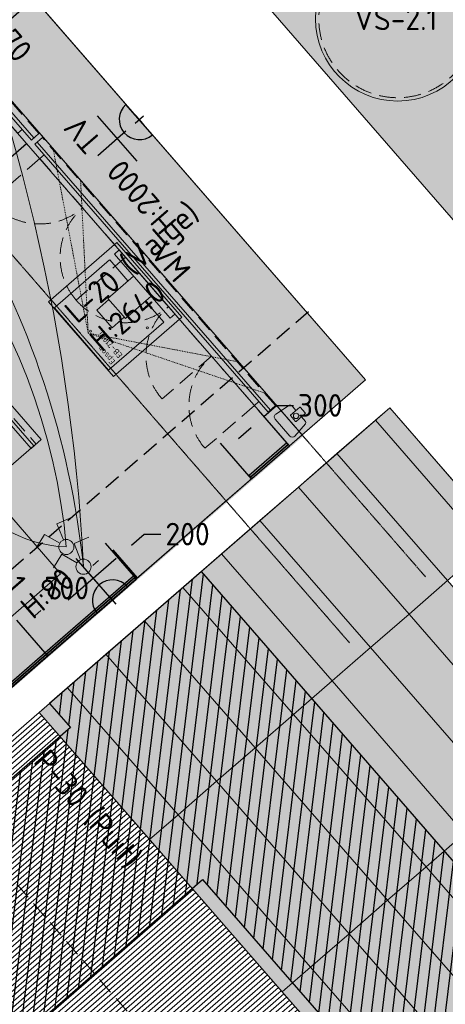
# Model space of a CAD drawing. Header units: millimetres. Extents: x 130528 to 177851, y 51760 to 113805.
# Tile 84 of 88: x 162100 to 164637, y 100348 to 106219. Entities that reach past the tile are written whole.
import ezdxf

# ---------------------------------------------------------------- set-up
doc = ezdxf.new("R2010")
doc.units = ezdxf.units.MM
for name, pattern in [('Center', [4, 2.5, -0.5, 0.5, -0.5]), ('Dashed', [10, 5, -5]), ('Hidden 100.00_ 50.00', [150, 100, -50])]:
    doc.linetypes.add(name, pattern=pattern)
doc.layers.get('0').update_dxf_attribs({"true_color": 0x000000})
for name, color, linetype, true_color in [('_SA-ELEKTER_pistikupesad', 7, 'Continuous', 0x9900cc), ('_SA-KUJA', 1, 'Continuous', 0xff0000), ('_SA-KUJA_hatch', 7, 'Continuous', 0xffd9d9), ('_SA-SISUSTUS_abi', 7, 'Continuous', 0x7f4f3f)]:
    doc.layers.add(name, color=color, linetype=linetype, true_color=true_color)
for name, color, linetype, lineweight, true_color in [('_SA-ELEKTER_tekst', 7, 'Continuous', 9, 0x9900cc), ('_SA-LAGI', 7, 'Continuous', 9, 0x5b5b5b), ('_SA-LAGI_DIM', 250, 'Continuous', 0, 0x333333), ('_SA-LAGI_hatch', 7, 'Continuous', 5, 0x787878), ('_SA-LAGI_tekst', 7, 'Continuous', 0, 0x7f4f3f), ('_SA-PORAND', 7, 'Continuous', 9, 0x5b5b5b), ('_SA-PORAND_hatch', 254, 'Continuous', 9, 0xbebebe), ('_SA-PORAND_tekst', 7, 'Continuous', 9, 0x5b5b5b), ('_SA-SEIN', 250, 'Continuous', 30, 0x333333), ('_SA-SEIN_dim', 1, 'Continuous', 13, 0xff0000), ('_SA-SISUSTUS_kohtkindel', 7, 'Continuous', 15, 0x7f4f3f), ('_SA-SISUSTUS_lahtine', 7, 'Continuous', 18, 0x7f4f3f), ('_SA-SISUSTUS_seadmed', 7, 'Continuous', 13, 0x9900cc), ('_SA-TREPP_tekst', 7, 'Continuous', 0, 0x000000), ('_SA-VALGUSTUS', 20, 'Continuous', 13, 0xff3f00), ('_SA-VALGUSTUS_abi', 7, 'Center', 0, 0xff9f7f), ('_SA-VALGUSTUS_DIM', 240, 'Continuous', 13, 0xff003f), ('_SA-VALGUSTUS_lulitid', 240, 'Continuous', 9, 0xff003f), ('_SA-VALGUSTUS_tekst', 240, 'Continuous', 0, 0xff003f), ('_SA-VALGUSTUS_valgusgrupid', 240, 'Continuous', 9, 0xff003f)]:
    doc.layers.add(name, color=color, linetype=linetype, lineweight=lineweight, true_color=true_color)
doc.styles.add('DIN Pro Light-Light', font='txt')
doc.styles.add('DIN Pro Medium-Medium', font='txt')
doc.dimstyles.new('INP_100_DIM', dxfattribs={"dimtxt": 135, "dimasz": 100, "dimexe": 50, "dimexo": 0.5, "dimgap": 20, "dimtad": 0, "dimtih": 1, "dimtoh": 1, "dimdec": 0, "dimzin": 1, "dimdsep": 46, "dimtxsty": 'DIN Pro Light-Light', "dimcen": 2.5, "dimadec": 1, "dimazin": 1, "dimtfac": 1, "dimtdec": 4, "dimtix": 1, "dimtofl": 0, "dimtmove": 1, "dimatfit": 3, "dimfxl": 1, "dimtolj": 1, "dimtzin": 1, "dimarcsym": 0})

# ---------------------------------------------------------------- blocks, each defined once
blk = doc.blocks.new('VS-2.1 01')
at = {"color": 0}
blk.add_circle((0, 0), 490, dxfattribs=at)
at = {"color": 0, "linetype": 'Hidden 100.00_ 50.00', "lineweight": -2}
blk.add_circle((0, 0), 470, dxfattribs=at)
at = {"color": 0, "lineweight": -2, "insert": (-258.9, 67.9), "char_height": 135, "width": 1305.738, "attachment_point": 1, "style": 'DIN Pro Medium-Medium'}
blk.add_mtext('VS-2.1', dxfattribs=at)
blk = doc.blocks.new('*D40')
at = {"layer": '_SA-VALGUSTUS_DIM', "color": 0, "lineweight": -2}
for p, q in [((162765.6, 103086), (162841.1, 103151.6)), ((162841.1, 103151.6), (162941.1, 103151.6)), ((162802.6, 102891), (162657.3, 103058.1)), ((162651.8, 102759.9), (162506.5, 102927)), ((162463.8, 102823.6), (162388.4, 102758))]:
    blk.add_line(p, q, dxfattribs=at)
at = {"layer": '_SA-VALGUSTUS_DIM', "color": 0}
for points in [[(162754.7, 103098.5), (162776.5, 103073.4), (162690.1, 103020.3)], [(162474.8, 102811), (162452.9, 102836.2), (162539.3, 102889.2)]]:
    blk.add_solid(points, dxfattribs=at)
at = {"layer": 'Defpoints', "color": 0}
for p in [(162690.1, 103020.3), (162802.9, 102890.6), (162652.1, 102759.5)]:
    blk.add_point(p, dxfattribs=at)
at = {"layer": '_SA-VALGUSTUS_DIM', "color": 0, "insert": (163100.6, 103151.6), "char_height": 135, "attachment_point": 5, "style": 'DIN Pro Light-Light'}
blk.add_mtext('\\A1;200', dxfattribs=at)
blk = doc.blocks.new('VR-1.1')
at = {"color": 0, "linetype": 'Hidden 100.00_ 50.00', "lineweight": -2}
blk.add_line((97, -19), (1499, -19), dxfattribs=at)
at = {"color": 0, "lineweight": -2}
blk.add_lwpolyline([(97, -59), (97, 21), (1499, 21), (1499, -59)], close=True, dxfattribs=at)
at = {"color": 0, "lineweight": -2, "insert": (97, -102.5), "char_height": 135, "width": 1330.82, "attachment_point": 1, "style": 'DIN Pro Medium-Medium'}
blk.add_mtext('VR-1.1', dxfattribs=at)
blk = doc.blocks.new('*D51')
at = {"layer": '_SA-VALGUSTUS_DIM', "color": 0, "lineweight": -2}
for p, q in [((159847.9, 108118.3), (159659.6, 107954.6)), ((159763, 107911.9), (160726.8, 106803.1)), ((161925.1, 105424.7), (160961.3, 106533.4)), ((162141.3, 105480.1), (161953, 105316.4))]:
    blk.add_line(p, q, dxfattribs=at)
at = {"layer": '_SA-VALGUSTUS_DIM', "color": 0}
for points in [[(159775.6, 107922.8), (159750.4, 107901), (159697.4, 107987.4)], [(161912.5, 105413.7), (161937.7, 105435.6), (161990.7, 105349.2)]]:
    blk.add_solid(points, dxfattribs=at)
at = {"layer": 'Defpoints', "color": 0}
for p in [(159848.3, 108118.6), (162141.7, 105480.4), (161990.7, 105349.2)]:
    blk.add_point(p, dxfattribs=at)
at = {"layer": '_SA-VALGUSTUS_DIM', "color": 0, "insert": (160844, 106668.3), "char_height": 135, "attachment_point": 5, "style": 'DIN Pro Light-Light'}
blk.add_mtext('\\A1;3496', dxfattribs=at)
blk = doc.blocks.new('*D59')
at = {"layer": '_SA-LAGI_DIM', "color": 0, "lineweight": -2}
for p, q in [((162187, 106342.8), (162219.5, 106305.4)), ((162111.2, 106277.6), (161681.4, 105904)), ((160941.4, 105260.7), (161371.2, 105634.3)), ((160866.3, 105194.7), (160898.7, 105157.3))]:
    blk.add_line(p, q, dxfattribs=at)
at = {"layer": '_SA-LAGI_DIM', "color": 0}
for points in [[(162122.1, 106265), (162100.3, 106290.2), (162186.7, 106343.2)], [(160930.5, 105273.3), (160952.3, 105248.1), (160865.9, 105195.1)]]:
    blk.add_solid(points, dxfattribs=at)
at = {"layer": 'Defpoints', "color": 0}
for p in [(162186.7, 106343.2), (162186.7, 106343.2), (160865.9, 105195.1)]:
    blk.add_point(p, dxfattribs=at)
at = {"layer": '_SA-LAGI_DIM', "color": 0, "insert": (161526.3, 105769.1), "char_height": 135, "attachment_point": 5, "style": 'DIN Pro Light-Light'}
blk.add_mtext('\\A1;1750', dxfattribs=at)
blk = doc.blocks.new('SM-L.1')
at = {"color": 0, "lineweight": -2}
blk.add_lwpolyline([(-303.9, 0), (-303.9, -500), (296.1, -500), (296.1, 0)], close=True, dxfattribs=at)
at = {"color": 0, "linetype": 'ByBlock', "lineweight": -2, "extrusion": (0, 0, -1), "insert": (301.5, -176.7), "char_height": 135, "width": 1416.393, "attachment_point": 1, "text_direction": (-1, 0, 0), "style": 'DIN Pro Medium-Medium'}
blk.add_mtext('SM-L.1', dxfattribs=at)
blk = doc.blocks.new('*D90')
at = {"layer": '_SA-SEIN_dim', "color": 0, "lineweight": -2}
for p, q in [((163692.5, 103696.3), (163523.1, 103891.1)), ((163555.9, 103853.3), (163631.3, 103919)), ((163631.3, 103919), (163731.3, 103919)), ((163404.8, 103721.9), (163480.5, 103787.7)), ((163481.3, 103481.6), (163296.5, 103693.9))]:
    blk.add_line(p, q, dxfattribs=at)
at = {"layer": '_SA-SEIN_dim', "color": 0}
for points in [[(163491.4, 103775.1), (163469.5, 103800.3), (163555.9, 103853.3)], [(163393.9, 103734.4), (163415.7, 103709.3), (163329.4, 103656.2)]]:
    blk.add_solid(points, dxfattribs=at)
at = {"layer": 'Defpoints', "color": 0}
for p in [(163555.9, 103853.3), (163692.9, 103695.9), (163481.6, 103481.3)]:
    blk.add_point(p, dxfattribs=at)
at = {"layer": '_SA-SEIN_dim', "color": 0, "insert": (163890.9, 103919), "char_height": 135, "attachment_point": 5, "style": 'DIN Pro Light-Light'}
blk.add_mtext('\\A1;300', dxfattribs=at)
blk = doc.blocks.new('*D120')
at = {"layer": '_SA-SEIN_dim', "color": 0, "lineweight": -2}
for p, q in [((162780.4, 102903.5), (162611.4, 103097.7)), ((162568.8, 102994.3), (162535.1, 102964.9)), ((162191.7, 102665.8), (162225.4, 102695.2)), ((162252, 102444.3), (162083.4, 102637.8))]:
    blk.add_line(p, q, dxfattribs=at)
at = {"layer": '_SA-SEIN_dim', "color": 0}
for points in [[(162579.7, 102981.7), (162557.9, 103006.8), (162644.2, 103059.9)], [(162180.7, 102678.4), (162202.6, 102653.2), (162116.2, 102600.1)]]:
    blk.add_solid(points, dxfattribs=at)
at = {"layer": 'Defpoints', "color": 0}
for p in [(162644.2, 103059.9), (162780.8, 102903.1), (162252.3, 102443.9)]:
    blk.add_point(p, dxfattribs=at)
at = {"layer": '_SA-SEIN_dim', "color": 0, "insert": (162380.2, 102830), "char_height": 135, "attachment_point": 5, "style": 'DIN Pro Light-Light'}
blk.add_mtext('\\A1;700', dxfattribs=at)
blk = doc.blocks.new('*D121')
at = {"layer": '_SA-SEIN_dim', "color": 0, "lineweight": -2}
for p, q in [((162252, 102444.3), (162083.4, 102637.8)), ((162040.8, 102534.5), (162007.1, 102505.1)), ((161663.7, 102206), (161697.4, 102235.4)), ((161723.6, 101985), (161555.5, 102178))]:
    blk.add_line(p, q, dxfattribs=at)
at = {"layer": '_SA-SEIN_dim', "color": 0}
for points in [[(162051.8, 102521.9), (162029.9, 102547), (162116.2, 102600.1)], [(161652.8, 102218.6), (161674.7, 102193.4), (161588.3, 102140.3)]]:
    blk.add_solid(points, dxfattribs=at)
at = {"layer": 'Defpoints', "color": 0}
for p in [(162116.2, 102600.1), (162252.3, 102443.9), (161723.9, 101984.6)]:
    blk.add_point(p, dxfattribs=at)
at = {"layer": '_SA-SEIN_dim', "color": 0, "insert": (161852.3, 102370.2), "char_height": 135, "attachment_point": 5, "style": 'DIN Pro Light-Light'}
blk.add_mtext('\\A1;700', dxfattribs=at)
blk = doc.blocks.new('_SA TV')
at = {"linetype": 'ByBlock', "lineweight": -2}
blk.add_hatch(color=0, dxfattribs=at).paths.add_polyline_path([(-120.3, 0), (120.1, 0), (120, 2.6), (119.9, 5.3), (119.7, 8), (119.4, 10.7), (119.1, 13.4), (118.8, 16.2), (118.3, 18.9), (117.8, 21.7), (117.2, 24.5), (116.6, 27.2), (115.9, 30), (115.1, 32.8), (114.2, 35.5), (113.3, 38.3), (112.3, 41.1), (111.2, 43.8), (110, 46.5), (108.8, 49.3), (107.5, 52), (106.1, 54.6), (104.7, 57.3), (103.2, 59.9), (101.6, 62.5), (99.9, 65.1), (98.2, 67.6), (96.4, 70.1), (94.5, 72.5), (92.6, 74.9), (90.6, 77.2), (88.6, 79.5), (86.5, 81.8), (84.3, 84), (82.1, 86.1), (79.8, 88.2), (77.5, 90.2), (75.1, 92.2), (72.7, 94.1), (70.2, 95.9), (67.7, 97.7), (65.2, 99.3), (62.6, 101), (60, 102.5), (57.3, 104), (54.7, 105.4), (52, 106.7), (49.3, 108), (46.5, 109.2), (43.8, 110.3), (41, 111.4), (38.3, 112.3), (35.5, 113.2), (32.7, 114.1), (29.9, 114.8), (27.1, 115.5), (24.4, 116.1), (21.6, 116.7), (18.8, 117.1), (16.1, 117.5), (13.3, 117.9), (10.6, 118.2), (7.9, 118.4), (5.2, 118.5), (2.5, 118.6), (-0.1, 118.6), (-2.8, 118.6), (-5.5, 118.5), (-8.2, 118.4), (-10.9, 118.2), (-13.6, 117.9), (-16.3, 117.5), (-19.1, 117.1), (-21.9, 116.7), (-24.6, 116.1), (-27.4, 115.5), (-30.2, 114.8), (-33, 114.1), (-35.8, 113.2), (-38.5, 112.3), (-41.3, 111.4), (-44.1, 110.3), (-46.8, 109.2), (-49.5, 108), (-52.3, 106.7), (-54.9, 105.4), (-57.6, 104), (-60.3, 102.5), (-62.9, 101), (-65.4, 99.3), (-68, 97.7), (-70.5, 95.9), (-73, 94.1), (-75.4, 92.2), (-77.8, 90.2), (-80.1, 88.2), (-82.4, 86.1), (-84.6, 84), (-86.7, 81.8), (-88.9, 79.5), (-90.9, 77.2), (-92.9, 74.9), (-94.8, 72.5), (-96.7, 70.1), (-98.5, 67.6), (-100.2, 65.1), (-101.8, 62.5), (-103.4, 59.9), (-105, 57.3), (-106.4, 54.6), (-107.8, 52), (-109.1, 49.3), (-110.3, 46.5), (-111.4, 43.8), (-112.5, 41.1), (-113.5, 38.3), (-114.5, 35.5), (-115.3, 32.8), (-116.1, 30), (-116.8, 27.2), (-117.5, 24.5), (-118.1, 21.7), (-118.6, 18.9), (-119, 16.2), (-119.4, 13.4), (-119.7, 10.7), (-120, 8), (-120.1, 5.3), (-120.3, 2.6)], flags=0)
at = {"color": 0, "linetype": 'ByBlock', "lineweight": -2}
for p, q in [((0, 106.1), (0, 327.9)), ((-180, 171.9), (180, 171.9)), ((0, 33.1), (0, -33.1)), ((33.1, 0), (-33.1, 0))]:
    blk.add_line(p, q, dxfattribs=at)
blk.add_lwpolyline([(-120.3, 0), (120.1, 0, 0.986995)], format="xyb", close=True, dxfattribs=at)
at = {"color": 0, "linetype": 'ByBlock', "lineweight": -2, "insert": (42.6, 380.9), "char_height": 135, "width": 693.443, "attachment_point": 1, "style": 'DIN Pro Medium-Medium'}
blk.add_mtext('TV', dxfattribs=at)
blk = doc.blocks.new('_SA Lyliti(syvistatud) x2')
at = {"linetype": 'ByBlock', "lineweight": -2}
blk.add_hatch(color=0, dxfattribs=at).paths.add_polyline_path([(75, 0), (75, 1.7), (75, 3.3), (74.9, 5), (74.7, 6.7), (74.5, 8.5), (74.3, 10.2), (74.1, 11.9), (73.8, 13.7), (73.4, 15.4), (73, 17.1), (72.6, 18.9), (72.1, 20.6), (71.6, 22.4), (71, 24.1), (70.4, 25.9), (69.8, 27.6), (69, 29.3), (68.3, 31.1), (67.5, 32.8), (66.6, 34.5), (65.7, 36.1), (64.8, 37.8), (63.8, 39.4), (62.8, 41.1), (61.7, 42.7), (60.6, 44.2), (59.4, 45.8), (58.2, 47.3), (57, 48.8), (55.7, 50.2), (54.4, 51.7), (53.1, 53.1), (51.7, 54.4), (50.2, 55.7), (48.8, 57), (47.3, 58.2), (45.8, 59.4), (44.2, 60.6), (42.7, 61.7), (41.1, 62.8), (39.4, 63.8), (37.8, 64.8), (36.1, 65.7), (34.5, 66.6), (32.8, 67.5), (31.1, 68.3), (29.3, 69), (27.6, 69.8), (25.9, 70.4), (24.1, 71), (22.4, 71.6), (20.6, 72.1), (18.9, 72.6), (17.1, 73), (15.4, 73.4), (13.7, 73.8), (11.9, 74.1), (10.2, 74.3), (8.5, 74.5), (6.7, 74.7), (5, 74.9), (3.3, 75), (1.7, 75), (0, 75), (-1.7, 75), (-3.3, 75), (-5, 74.9), (-6.7, 74.7), (-8.5, 74.5), (-10.2, 74.3), (-11.9, 74.1), (-13.7, 73.8), (-15.4, 73.4), (-17.1, 73), (-18.9, 72.6), (-20.6, 72.1), (-22.4, 71.6), (-24.1, 71), (-25.9, 70.4), (-27.6, 69.8), (-29.3, 69), (-31.1, 68.3), (-32.8, 67.5), (-34.5, 66.6), (-36.1, 65.7), (-37.8, 64.8), (-39.4, 63.8), (-41.1, 62.8), (-42.7, 61.7), (-44.2, 60.6), (-45.8, 59.4), (-47.3, 58.2), (-48.8, 57), (-50.2, 55.7), (-51.7, 54.4), (-53.1, 53.1), (-54.4, 51.7), (-55.7, 50.2), (-57, 48.8), (-58.2, 47.3), (-59.4, 45.8), (-60.6, 44.2), (-61.7, 42.7), (-62.8, 41.1), (-63.8, 39.4), (-64.8, 37.8), (-65.7, 36.1), (-66.6, 34.5), (-67.5, 32.8), (-68.3, 31.1), (-69, 29.3), (-69.8, 27.6), (-70.4, 25.9), (-71, 24.1), (-71.6, 22.4), (-72.1, 20.6), (-72.6, 18.9), (-73, 17.1), (-73.4, 15.4), (-73.8, 13.7), (-74.1, 11.9), (-74.3, 10.2), (-74.5, 8.5), (-74.7, 6.7), (-74.9, 5), (-75, 3.3), (-75, 1.7), (-75, 0), (-75, -1.7), (-75, -3.3), (-74.9, -5), (-74.7, -6.7), (-74.5, -8.5), (-74.3, -10.2), (-74.1, -11.9), (-73.8, -13.7), (-73.4, -15.4), (-73, -17.1), (-72.6, -18.9), (-72.1, -20.6), (-71.6, -22.4), (-71, -24.1), (-70.4, -25.9), (-69.8, -27.6), (-69, -29.3), (-68.3, -31.1), (-67.5, -32.8), (-66.6, -34.5), (-65.7, -36.1), (-64.8, -37.8), (-63.8, -39.4), (-62.8, -41.1), (-61.7, -42.7), (-60.6, -44.2), (-59.4, -45.8), (-58.2, -47.3), (-57, -48.8), (-55.7, -50.2), (-54.4, -51.7), (-53.1, -53.1), (-51.7, -54.4), (-50.2, -55.7), (-48.8, -57), (-47.3, -58.2), (-45.8, -59.4), (-44.2, -60.6), (-42.7, -61.7), (-41.1, -62.8), (-39.4, -63.8), (-37.8, -64.8), (-36.1, -65.7), (-34.5, -66.6), (-32.8, -67.5), (-31.1, -68.3), (-29.3, -69), (-27.6, -69.8), (-25.9, -70.4), (-24.1, -71), (-22.4, -71.6), (-20.6, -72.1), (-18.9, -72.6), (-17.1, -73), (-15.4, -73.4), (-13.7, -73.8), (-11.9, -74.1), (-10.2, -74.3), (-8.5, -74.5), (-6.7, -74.7), (-5, -74.9), (-3.3, -75), (-1.7, -75), (0, -75), (1.7, -75), (3.3, -75), (5, -74.9), (6.7, -74.7), (8.5, -74.5), (10.2, -74.3), (11.9, -74.1), (13.7, -73.8), (15.4, -73.4), (17.1, -73), (18.9, -72.6), (20.6, -72.1), (22.4, -71.6), (24.1, -71), (25.9, -70.4), (27.6, -69.8), (29.3, -69), (31.1, -68.3), (32.8, -67.5), (34.5, -66.6), (36.1, -65.7), (37.8, -64.8), (39.4, -63.8), (41.1, -62.8), (42.7, -61.7), (44.2, -60.6), (45.8, -59.4), (47.3, -58.2), (48.8, -57), (50.2, -55.7), (51.7, -54.4), (53.1, -53.1), (54.4, -51.7), (55.7, -50.2), (57, -48.8), (58.2, -47.3), (59.4, -45.8), (60.6, -44.2), (61.7, -42.7), (62.8, -41.1), (63.8, -39.4), (64.8, -37.8), (65.7, -36.1), (66.6, -34.5), (67.5, -32.8), (68.3, -31.1), (69, -29.3), (69.8, -27.6), (70.4, -25.9), (71, -24.1), (71.6, -22.4), (72.1, -20.6), (72.6, -18.9), (73, -17.1), (73.4, -15.4), (73.8, -13.7), (74.1, -11.9), (74.3, -10.2), (74.5, -8.5), (74.7, -6.7), (74.9, -5), (75, -3.3), (75, -1.7)], flags=0)
at = {"color": 0, "linetype": 'ByBlock', "lineweight": -2}
for p, q in [((-81.1, 235.7), (-232.6, 187.2)), ((-24.4, 70.9), (-81.1, 235.7)), ((24.4, 70.9), (81.1, 235.7)), ((81.1, 235.7), (232.6, 187.2))]:
    blk.add_line(p, q, dxfattribs=at)
blk.add_circle((0, 0), 75, dxfattribs=at)
blk = doc.blocks.new('_SA pistik(syvistatud) x1')
at = {"linetype": 'ByBlock', "lineweight": -2}
blk.add_hatch(color=0, dxfattribs=at).paths.add_polyline_path([(-80.2, 0), (80, 0), (80, 1.8), (79.9, 3.5), (79.8, 5.3), (79.6, 7.1), (79.4, 9), (79.2, 10.8), (78.9, 12.6), (78.5, 14.5), (78.1, 16.3), (77.7, 18.2), (77.2, 20), (76.7, 21.9), (76.1, 23.7), (75.5, 25.5), (74.8, 27.4), (74.1, 29.2), (73.3, 31), (72.5, 32.8), (71.7, 34.6), (70.7, 36.4), (69.8, 38.2), (68.8, 39.9), (67.7, 41.7), (66.6, 43.4), (65.5, 45), (64.3, 46.7), (63, 48.3), (61.7, 49.9), (60.4, 51.5), (59.1, 53), (57.6, 54.5), (56.2, 56), (54.7, 57.4), (53.2, 58.8), (51.7, 60.1), (50.1, 61.4), (48.5, 62.7), (46.8, 63.9), (45.1, 65.1), (43.4, 66.2), (41.7, 67.3), (40, 68.3), (38.2, 69.3), (36.5, 70.3), (34.7, 71.2), (32.8, 72), (31, 72.8), (29.2, 73.5), (27.4, 74.2), (25.5, 74.9), (23.7, 75.5), (21.8, 76), (19.9, 76.5), (18.1, 77), (16.2, 77.4), (14.4, 77.8), (12.5, 78.1), (10.7, 78.4), (8.9, 78.6), (7.1, 78.8), (5.3, 78.9), (3.5, 79), (1.7, 79.1), (-0.1, 79.1), (-1.9, 79.1), (-3.6, 79), (-5.4, 78.9), (-7.2, 78.8), (-9.1, 78.6), (-10.9, 78.4), (-12.7, 78.1), (-14.6, 77.8), (-16.4, 77.4), (-18.3, 77), (-20.1, 76.5), (-22, 76), (-23.8, 75.5), (-25.7, 74.9), (-27.5, 74.2), (-29.4, 73.5), (-31.2, 72.8), (-33, 72), (-34.8, 71.2), (-36.6, 70.3), (-38.4, 69.3), (-40.2, 68.3), (-41.9, 67.3), (-43.6, 66.2), (-45.3, 65.1), (-47, 63.9), (-48.6, 62.7), (-50.3, 61.4), (-51.8, 60.1), (-53.4, 58.8), (-54.9, 57.4), (-56.4, 56), (-57.8, 54.5), (-59.2, 53), (-60.6, 51.5), (-61.9, 49.9), (-63.2, 48.3), (-64.4, 46.7), (-65.6, 45), (-66.8, 43.4), (-67.9, 41.7), (-69, 39.9), (-70, 38.2), (-70.9, 36.4), (-71.8, 34.6), (-72.7, 32.8), (-73.5, 31), (-74.3, 29.2), (-75, 27.4), (-75.7, 25.5), (-76.3, 23.7), (-76.9, 21.9), (-77.4, 20), (-77.9, 18.2), (-78.3, 16.3), (-78.7, 14.5), (-79.1, 12.6), (-79.4, 10.8), (-79.6, 9), (-79.8, 7.1), (-80, 5.3), (-80.1, 3.5), (-80.2, 1.8)], flags=0)
at = {"color": 0, "linetype": 'ByBlock', "lineweight": -2}
for p, q in [((0, 70.7), (0, 218.6)), ((-120, 114.6), (120, 114.6)), ((0, 22), (0, -22)), ((22, 0), (-22, 0))]:
    blk.add_line(p, q, dxfattribs=at)
blk.add_lwpolyline([(-80.2, 0), (80, 0, 0.986995)], format="xyb", close=True, dxfattribs=at)
blk = doc.blocks.new('AV_Epson-EB710Ui_Top')
at = {"color": 0}
for p, q in [((-246, 518), (246, 518)), ((-246, 511.7), (-246, 518)), ((-246, 81.3), (-246, 511.7)), ((246, 518), (246, 511.7)), ((246, 81.3), (246, 511.7)), ((-70, 336.7), (70, 336.7)), ((-70, 336.7), (-70, 240.6)), ((70, 336.7), (70, 240.6)), ((-80, 240.6), (80, 240.6)), ((-80, 240.6), (-80, 37.6)), ((80, 240.6), (80, 37.6)), ((246, 273.1), (246, 272.9)), ((-246, 81), (-246, 81.3)), ((-80, 81), (-246, 81)), ((246, 81), (80, 81)), ((-233, 37.6), (-253, 37.6)), ((-253, 37.6), (-253, 0)), ((-233, 0), (-253, 0)), ((233, 37.6), (-233, 37.6)), ((233, 0), (-233, 0)), ((253, 37.6), (233, 37.6)), ((253, 37.6), (253, 0)), ((253, 0), (233, 0))]:
    blk.add_line(p, q, dxfattribs=at)
at = {"color": 0, "linetype": 'Dashed'}
for q in [(-968.8, -100), (-718.8, -100), (968.8, -100), (718.8, -100)]:
    blk.add_line((0, 464.8), q, dxfattribs=at)
at = {"color": 0, "extrusion": (-1.25285e-28, -1.25285e-28, -1)}
blk.add_circle((0, 446.4), 6.45, dxfattribs=at)
at = {"color": 0, "extrusion": (6.26424e-29, -6.26424e-29, -1)}
blk.add_circle((207.1, 177.9), 6.45, dxfattribs=at)
at = {"color": 0, "extrusion": (6.26424e-29, 6.26424e-29, -1)}
blk.add_circle((-207.1, 177.9), 6.45, dxfattribs=at)
at = {"color": 0, "insert": (-233.7, 486.7), "char_height": 35, "width": 476.23, "attachment_point": 1, "style": 'DIN Pro Medium-Medium'}
blk.add_mtext('{\\fDIN Pro;Epson}\\P{\\fDIN Pro;EB-710Ui}', dxfattribs=at)

msp = doc.modelspace()

# ---------------------------------------------------------------- hatches: boundary and pattern name
at = {"layer": '_SA-KUJA_hatch'}
h = msp.add_hatch(dxfattribs=at)
h.set_pattern_fill('Hatch1', color=256, scale=500, angle=83, style=0, pattern_type=2)
h.set_pattern_definition([(83, (1e-11, 1e-11), (-62.034134, 7.616834), [])])
h.paths.add_polyline_path([(148347.2, 74278.5), (143709.5, 79613.6), (148301.5, 83605.3), (149407.2, 82333.3), (167451.3, 98018.8), (165365, 100418.8), (163182.7, 102929.2), (162277, 102142), (162402.1, 101998.1), (156212, 96617.2), (156999.3, 95711.5), (163189.3, 101092.5), (165758.3, 98137.2), (149525.6, 84026.2), (148419.8, 85298.2), (142016.6, 79732), (147441.5, 73491.3)], flags=0)
at = {"layer": '_SA-LAGI_hatch'}
h = msp.add_hatch(dxfattribs=at)
h.set_pattern_fill('Plus', color=256, scale=200, angle=41, style=0, pattern_type=2)
h.set_pattern_definition([(41, (-18.87, -16.4), (-131.2118, 150.94192), [50, -150]), (131, (16.4, -18.87), (-150.94192, -131.2118), [50, -150])])
h.paths.add_polyline_path([(166623.5, 113128.4), (177468.2, 100653), (172351.2, 96204.9), (161506.6, 108680.3)], flags=0)
h = msp.add_hatch(dxfattribs=at)
h.set_pattern_fill('Plus', color=256, scale=100, angle=41, style=0, pattern_type=2)
h.set_pattern_definition([(41, (-9.43, -8.2), (-65.605903, 75.47096), [25, -75]), (131, (8.2, -9.43), (-75.47096, -65.605903), [25, -75])])
h.paths.add_polyline_path([(152506.3, 101916.5), (156455.8, 97373.1), (164161.4, 104071.5), (161812.7, 106773.4), (161510.8, 106510.9), (161182.8, 106888.3), (161484.7, 107150.7), (160211.9, 108614.9)], flags=0)
h.paths.add_polyline_path([(153811.5, 101726), (156448.8, 98692.1), (162184.6, 103678.1), (159547.2, 106712)], flags=0)
at = {"layer": '_SA-PORAND_hatch', "true_color": 0xfffce7}
msp.add_hatch(color=7, dxfattribs=at).paths.add_polyline_path([(159910, 108352.4), (159834.6, 108286.8), (163784, 103743.5), (164161.4, 104071.5), (161814.3, 106771.6), (161739.3, 106857.8), (160461.2, 108328.1), (160159.3, 108065.6)], flags=0)
at = {"layer": '_SA-PORAND_hatch', "true_color": 0xf1f1e1}
msp.add_hatch(color=7, dxfattribs=at).paths.add_polyline_path([(152506.3, 101916.5), (156455.8, 97373.1), (163790.6, 103735.9), (159841.1, 108279.3)], flags=0)
at = {"layer": '_SA-PORAND_hatch', "true_color": 0xfafafa}
for points in [[(164964.4, 103147.7), (164305.7, 103905.5), (164220.5, 103831.3), (164879.1, 103073.6)], [(164649.7, 102874.2), (163991, 103631.9), (163761.6, 103432.5), (164420.3, 102674.7)], [(163732, 102076.4), (163073.3, 102834.1), (162843.9, 102634.7), (163502.5, 101877)], [(165439.6, 101965.5), (164649.7, 102874.2), (164420.3, 102674.7), (165210.2, 101766.1)], [(163502.5, 101877), (162843.9, 102634.7), (162614.4, 102435.2), (163273.1, 101677.5)], [(164980.7, 101566.6), (164190.8, 102475.3), (163961.4, 102275.8), (164751.3, 101367.2)], [(163043.7, 101478.1), (162385, 102235.8), (162215.4, 102088.4), (162874.1, 101330.6)], [(164751.3, 101367.2), (163961.4, 102275.8), (163732, 102076.4), (164521.9, 101167.7)], [(164063, 100768.8), (163273.1, 101677.5), (163043.7, 101478.1), (163833.6, 100569.4)], [(163833.6, 100569.4), (163043.7, 101478.1), (162874.1, 101330.6), (163664, 100422)], [(165541.2, 100458.5), (164751.3, 101367.2), (164521.9, 101167.7), (165311.8, 100259.1)]]:
    msp.add_hatch(color=7, dxfattribs=at).paths.add_polyline_path(points, flags=0)
at = {"layer": '_SA-PORAND_hatch', "true_color": 0xebebeb}
for points in [[(164879.1, 103073.6), (164220.5, 103831.3), (163991, 103631.9), (164649.7, 102874.2)], [(164420.3, 102674.7), (163761.6, 103432.5), (163532.2, 103233), (164190.8, 102475.3)], [(164190.8, 102475.3), (163532.2, 103233), (163302.7, 103033.6), (163961.4, 102275.8)], [(163961.4, 102275.8), (163302.7, 103033.6), (163073.3, 102834.1), (163732, 102076.4)], [(163273.1, 101677.5), (162614.4, 102435.2), (162385, 102235.8), (163043.7, 101478.1)], [(164521.9, 101167.7), (163732, 102076.4), (163502.5, 101877), (164292.4, 100968.3)], [(164292.4, 100968.3), (163502.5, 101877), (163273.1, 101677.5), (164063, 100768.8)], [(165082.3, 100059.6), (164292.4, 100968.3), (164063, 100768.8), (164852.9, 99860.2)], [(164852.9, 99860.2), (164063, 100768.8), (163833.6, 100569.4), (164623.5, 99660.7)]]:
    msp.add_hatch(color=7, dxfattribs=at).paths.add_polyline_path(points, flags=0)
at = {"layer": '_SA-PORAND_hatch', "true_color": 0xdcdcdc}
for points in [[(165210.2, 101766.1), (164420.3, 102674.7), (164190.8, 102475.3), (164980.7, 101566.6)], [(165311.8, 100259.1), (164521.9, 101167.7), (164292.4, 100968.3), (165082.3, 100059.6)], [(164623.5, 99660.7), (163833.6, 100569.4), (163664, 100422), (164453.8, 99513.3)]]:
    msp.add_hatch(color=254, dxfattribs=at).paths.add_polyline_path(points, flags=0)
at = {"layer": '_SA-PORAND_hatch', "true_color": 0xffbf00}
h = msp.add_hatch(dxfattribs=at)
h.set_pattern_fill('Hatch1', color=40, scale=200, angle=41, style=0, pattern_type=2)
h.set_pattern_definition([(41, (0, 0), (-16.4014757, 18.8677395), [])])
h.paths.add_polyline_path([(162215.4, 102088.4), (165305.4, 98533.7), (159177, 93206.3), (156086.9, 96761)], flags=0)

# ---------------------------------------------------------------- linework, layer by layer
at = {"layer": '_SA-KUJA', "color": 1, "true_color": 0xff0000}
msp.add_lwpolyline([(148347.2, 74278.5), (143709.5, 79613.6), (148301.5, 83605.3), (149407.2, 82333.3), (167451.3, 98018.8), (165365, 100418.8), (163182.7, 102929.2), (162277, 102142), (162402.1, 101998.1), (156212, 96617.2), (156999.3, 95711.5), (163189.3, 101092.5), (165758.3, 98137.2), (149525.6, 84026.2), (148419.8, 85298.2), (142016.6, 79732), (147441.5, 73491.3)], close=True, dxfattribs=at)
at = {"layer": '_SA-LAGI'}
for points in [[(166623.5, 113128.4), (177468.2, 100653), (172351.2, 96204.9), (161506.6, 108680.3)], [(166623.5, 113128.4), (177468.2, 100653), (172351.2, 96204.9), (161506.6, 108680.3)], [(152506.3, 101916.5), (156455.8, 97373.1), (164161.4, 104071.5), (161812.7, 106773.4), (161737.7, 106859.6), (160461.2, 108328.1), (160159.4, 108065.6), (159910, 108352.4)], [(153811.5, 101726), (156448.8, 98692.1), (162184.6, 103678.1), (159547.2, 106712)], [(162271.7, 104536.6), (162658.8, 104091.4), (163066.4, 104445.6), (162679.3, 104890.9)]]:
    msp.add_lwpolyline(points, close=True, dxfattribs=at)
at = {"layer": '_SA-PORAND'}
for points in [[(159910, 108352.4), (159834.6, 108286.8), (163784, 103743.5), (164161.4, 104071.5), (161814.3, 106771.6), (161739.3, 106857.8), (160461.2, 108328.1), (160159.3, 108065.6)], [(152499.8, 101924), (156449.3, 97380.7), (163784, 103743.5), (159834.6, 108286.8)], [(164964.4, 103147.7), (164305.7, 103905.5), (164220.5, 103831.3), (164879.1, 103073.6)], [(164879.1, 103073.6), (164220.5, 103831.3), (163991, 103631.9), (164649.7, 102874.2)], [(164649.7, 102874.2), (163991, 103631.9), (163761.6, 103432.5), (164420.3, 102674.7)], [(164420.3, 102674.7), (163761.6, 103432.5), (163532.2, 103233), (164190.8, 102475.3)], [(164190.8, 102475.3), (163532.2, 103233), (163302.7, 103033.6), (163961.4, 102275.8)], [(163961.4, 102275.8), (163302.7, 103033.6), (163073.3, 102834.1), (163732, 102076.4)], [(163732, 102076.4), (163073.3, 102834.1), (162843.9, 102634.7), (163502.5, 101877)], [(165439.6, 101965.5), (164649.7, 102874.2), (164420.3, 102674.7), (165210.2, 101766.1)], [(165210.2, 101766.1), (164420.3, 102674.7), (164190.8, 102475.3), (164980.7, 101566.6)], [(163502.5, 101877), (162843.9, 102634.7), (162614.4, 102435.2), (163273.1, 101677.5)], [(164980.7, 101566.6), (164190.8, 102475.3), (163961.4, 102275.8), (164751.3, 101367.2)], [(163273.1, 101677.5), (162614.4, 102435.2), (162385, 102235.8), (163043.7, 101478.1)], [(163043.7, 101478.1), (162385, 102235.8), (162215.4, 102088.4), (162874.1, 101330.6)], [(164751.3, 101367.2), (163961.4, 102275.8), (163732, 102076.4), (164521.9, 101167.7)], [(162215.4, 102088.4), (165305.4, 98533.7), (159177, 93206.3), (156086.9, 96761)], [(164521.9, 101167.7), (163732, 102076.4), (163502.5, 101877), (164292.4, 100968.3)], [(164292.4, 100968.3), (163502.5, 101877), (163273.1, 101677.5), (164063, 100768.8)], [(164063, 100768.8), (163273.1, 101677.5), (163043.7, 101478.1), (163833.6, 100569.4)], [(163833.6, 100569.4), (163043.7, 101478.1), (162874.1, 101330.6), (163664, 100422)], [(165541.2, 100458.5), (164751.3, 101367.2), (164521.9, 101167.7), (165311.8, 100259.1)], [(165311.8, 100259.1), (164521.9, 101167.7), (164292.4, 100968.3), (165082.3, 100059.6)], [(165082.3, 100059.6), (164292.4, 100968.3), (164063, 100768.8), (164852.9, 99860.2)], [(164852.9, 99860.2), (164063, 100768.8), (163833.6, 100569.4), (164623.5, 99660.7)], [(164623.5, 99660.7), (163833.6, 100569.4), (163664, 100422), (164453.8, 99513.3)]]:
    msp.add_lwpolyline(points, close=True, dxfattribs=at)
msp.add_lwpolyline([(165305.4, 98533.7), (162215.4, 102088.4), (164305.7, 103905.5), (167395.8, 100350.8), (167244.9, 100219.6)], dxfattribs=at)
at = {"layer": '_SA-SEIN'}
for points in [[(163475.3, 103491.6), (163700.7, 103686.9), (163692.9, 103695.9), (163467.4, 103500.7)], [(163483.1, 103482.6), (163708.6, 103677.8), (163700.7, 103686.9), (163475.3, 103491.6)], [(163483.1, 103482.6), (163467.4, 103500.7), (163465.9, 103499.4), (163481.6, 103481.3)], [(162787.1, 102892.8), (162779.3, 102901.8), (162252.3, 102443.9), (162260.2, 102434.8)], [(162795, 102883.7), (162787.1, 102892.8), (162260.2, 102434.8), (162268.1, 102425.8)], [(162795, 102883.7), (162796.5, 102885.1), (162780.8, 102903.1), (162779.3, 102901.8)], [(162260.2, 102434.8), (162252.4, 102443.9), (161723.9, 101984.6), (161731.8, 101975.6)], [(162268.1, 102425.8), (162260.2, 102434.8), (161731.8, 101975.6), (161739.7, 101966.5)]]:
    msp.add_lwpolyline(points, close=True, dxfattribs=at)
at = {"layer": '_SA-SISUSTUS_abi', "linetype": 'Hidden 100.00_ 50.00'}
msp.add_line((163821.2, 104478.1), (156123.2, 97786.3), dxfattribs=at)
at = {"layer": '_SA-SISUSTUS_kohtkindel', "linetype": 'Hidden 100.00_ 50.00'}
for p, q in [((162219.3, 105391.1), (161925, 105135.2)), ((162731, 104802.4), (162436.7, 104546.5)), ((162731, 104802.4), (162436.7, 104546.5)), ((163242.8, 104213.7), (162948.4, 103957.9)), ((163498.6, 103919.4), (163204.3, 103663.5))]:
    msp.add_line(p, q, dxfattribs=at)
at = {"layer": '_SA-SISUSTUS_kohtkindel'}
msp.add_lwpolyline([(159759.1, 108221.2), (163708.6, 103677.9), (164161.4, 104071.5), (160211.9, 108614.9)], close=True, dxfattribs=at)
at = {"layer": '_SA-SISUSTUS_kohtkindel', "linetype": 'Hidden 100.00_ 50.00'}
for points in [[(162088.1, 105542), (162114.5, 105565), (162169.6, 105501.6), (162214.2, 105540.3), (159984.9, 108104.8), (159940.3, 108066.1), (159995.5, 108002.7), (159969, 107979.7)], [(163498.6, 103919.4), (163525.1, 103942.3), (163580.2, 103878.9), (163624.7, 103917.7), (162235.2, 105516.1), (162190.6, 105477.4), (162245.7, 105414), (162219.3, 105391.1)]]:
    msp.add_lwpolyline(points, close=True, dxfattribs=at)
for centre in [(162219.3, 105391.1), (162731, 104802.4)]:
    msp.add_arc(centre, 390, 220.99998, 310.99998, dxfattribs=at)
at = {"layer": '_SA-SISUSTUS_kohtkindel', "linetype": 'Hidden 100.00_ 50.00', "extrusion": (0, 0, -1)}
for centre in [(-162731, 104802.4), (-163242.8, 104213.7), (-163498.6, 103919.4)]:
    msp.add_arc(centre, 390, 319.00002, 49.00002, dxfattribs=at)
at = {"layer": '_SA-SISUSTUS_seadmed'}
for p, q in [((163626.5, 103866.8), (163708.6, 103919.7)), ((163721.6, 103917.8), (163746.4, 103889.3)), ((163622.2, 103836.9), (163710, 103735.9)), ((163779.2, 103851.6), (163804, 103823.1)), ((163740.2, 103736), (163804, 103810))]:
    msp.add_line(p, q, dxfattribs=at)
msp.add_lwpolyline([(163801.8, 103871.2), (163747.4, 103823.9, -0.414214), (163744.6, 103824.1), (163714.4, 103858.9, -0.414214), (163714.6, 103861.7), (163769, 103908.9, -0.414214), (163771.8, 103908.7), (163802, 103874, -0.414214)], format="xyb", close=True, dxfattribs=at)
msp.add_circle((163747, 103856.7), 16, dxfattribs=at)
for centre, radius, start, end in [((163714.1, 103911.3), 10, 40.99998, 122.76025), ((163637.3, 103850), 20, 122.76025, 220.99998), ((163725.1, 103749), 20, 220.99998, 319.23971)]:
    msp.add_arc(centre, radius, start, end, dxfattribs=at)
at = {"layer": '_SA-SISUSTUS_seadmed', "extrusion": (0, 0, -1)}
msp.add_arc((-163796.4, 103816.5), 10, 139.00002, 220.76029, dxfattribs=at)
at = {"layer": '_SA-TREPP_tekst', "color": 1, "linetype": 'Hidden 100.00_ 50.00', "true_color": 0xff0000}
msp.add_lwpolyline([(143988.1, 78891.5), (165294.3, 97360.3), (161566.3, 101661.1), (140260, 83192.3)], close=True, dxfattribs=at)
at = {"layer": '_SA-VALGUSTUS'}
for points in [[(162169.6, 105501.6), (159940.3, 108066.1), (159954.7, 108078.5), (162184, 105514)], [(163580.2, 103878.9), (162190.6, 105477.4), (162205, 105489.9), (163594.5, 103891.4)]]:
    msp.add_lwpolyline(points, close=True, dxfattribs=at)
at = {"layer": '_SA-VALGUSTUS_abi'}
for p, q in [((164518.4, 102897.2), (159267.7, 108937.4)), ((164065.6, 102503.6), (158814.9, 108543.8))]:
    msp.add_line(p, q, dxfattribs=at)
at = {"layer": '_SA-VALGUSTUS_valgusgrupid'}
for centre, radius, start, end in [((151028.9, 102363.8), 11467.3, 2.96224, 25.15458), ((157218.3, 102397.8), 5291.6, 6.06895, 54.83222), ((158704.3, 102758.2), 3687.2, 4.92732, 68.96747)]:
    msp.add_arc(centre, radius, start, end, dxfattribs=at)
at = {"layer": '_SA-VALGUSTUS_valgusgrupid', "extrusion": (0, 0, -1)}
msp.add_arc((-162408, 103840.8), 766.5, 272.25579, 29.83385, dxfattribs=at)

# ---------------------------------------------------------------- block references
at = {"layer": '_SA-ELEKTER_pistikupesad', "rotation": 131.0000058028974}
msp.add_blockref('_SA TV', (162812.3, 105623.5), dxfattribs=at)
at = {"layer": '_SA-ELEKTER_pistikupesad', "xscale": 1.499999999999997, "yscale": 1.499999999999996, "zscale": 1.5, "rotation": 41.00000183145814}
msp.add_blockref('_SA pistik(syvistatud) x1', (162652.1, 102759.5), dxfattribs=at)
at = {"layer": '_SA-SISUSTUS_lahtine', "xscale": -1, "rotation": 311.0000001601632}
msp.add_blockref('SM-L.1', (162144.6, 103145), dxfattribs=at)
at = {"layer": '_SA-SISUSTUS_seadmed', "rotation": 130.999984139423}
msp.add_blockref('AV_Epson-EB710Ui_Top', (162859, 104655.2), dxfattribs=at)
at = {"layer": '_SA-VALGUSTUS'}
msp.add_blockref('VS-2.1 01', (164352.6, 106224.2), dxfattribs=at)
at = {"layer": '_SA-VALGUSTUS', "rotation": 311.0000009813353}
msp.add_blockref('VR-1.1', (161229, 104832.6), dxfattribs=at)
at = {"layer": '_SA-VALGUSTUS_lulitid', "xscale": 0.5999999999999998, "yscale": 0.5999999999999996, "zscale": 0.6000000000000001, "rotation": 41.00000165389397}
for p in [(162377.9, 103074.9), (162480.2, 102957.2)]:
    msp.add_blockref('_SA Lyliti(syvistatud) x2', p, dxfattribs=at)

# ---------------------------------------------------------------- texts
at = {"layer": '_SA-ELEKTER_tekst', "char_height": 135, "attachment_point": 1, "style": 'DIN Pro Light-Light'}
for s, insert, width, rotation in [('H:2000', (162941.8, 104925.8), 1397.213, 131.00001), ('H:80', (162091, 102739.7), 1007.705, 41)]:
    msp.add_mtext(s, dxfattribs=dict(at, insert=insert, width=width, rotation=rotation))
at = {"layer": '_SA-LAGI_tekst', "insert": (162353.7, 104503.3), "char_height": 135, "width": 2289.836, "attachment_point": 1, "rotation": 41, "style": 'DIN Pro Medium-Medium'}
msp.add_mtext('{\\fDIN Pro;L-20 (Valge)}\\P{\\fDIN Pro;H:2640}\\P', dxfattribs=at)
at = {"layer": '_SA-PORAND_tekst', "char_height": 135, "attachment_point": 1, "rotation": 311, "style": 'DIN Pro Medium-Medium'}
for s, insert, width in [('P-70', (161940.1, 106323.1), 1047.541), ('P-30 (Puit)', (162276.7, 101880.7), 2049.344)]:
    msp.add_mtext(s, dxfattribs=dict(at, insert=insert, width=width))
at = {"layer": '_SA-VALGUSTUS_tekst', "insert": (162970.8, 104913.2), "char_height": 135, "width": 755.41, "attachment_point": 1, "rotation": 310.99998, "style": 'DIN Pro Medium-Medium'}
msp.add_mtext('VM', dxfattribs=at)

# ---------------------------------------------------------------- dimensions: what is measured, and where the dimension line sits
at = {"layer": '_SA-LAGI_DIM'}
dim = msp.add_linear_dim(base=(162186.7, 106343.2), p1=(160865.9, 105195.1), p2=(162186.7, 106343.2), angle=41, dimstyle='INP_100_DIM', override={"dimtxt": 135, "dimasz": 100, "dimexe": 50, "dimexo": 0.5, "dimgap": 20, "dimdec": 0, "dimzin": 1, "dimtxsty": 'DIN Pro Light-Light', "dimsah": 0, "dimcen": 2.5, "dimadec": 1, "dimazin": 1, "dimtix": 0, "dimtmove": 0, "dimtzin": 1}, dxfattribs=at)
dim.commit()
dim.dimension.update_dxf_attribs({"geometry": '*D59', "text_midpoint": (161526.3, 105769.1)})
at = {"layer": '_SA-SEIN_dim'}
for base, p1, p2, angle, picture, middle in [((163555.9, 103853.3), (163481.6, 103481.3), (163692.9, 103695.9), 41.032, '*D90', (163890.9, 103919)), ((162644.2, 103059.9), (162252.3, 102443.9), (162780.8, 102903.1), 41.05367, '*D120', (162380.2, 102830)), ((162116.2, 102600.1), (161723.9, 101984.6), (162252.3, 102443.9), 41.05367, '*D121', (161852.3, 102370.2))]:
    dim = msp.add_linear_dim(base=base, p1=p1, p2=p2, angle=angle, dimstyle='INP_100_DIM', override={"dimtxt": 135, "dimasz": 100, "dimexe": 50, "dimexo": 0.5, "dimgap": 20, "dimdec": 0, "dimzin": 1, "dimtxsty": 'DIN Pro Light-Light', "dimsah": 0, "dimcen": 2.5, "dimadec": 1, "dimazin": 1, "dimtix": 0, "dimtmove": 0, "dimtzin": 1}, dxfattribs=at)
    dim.commit()
    dim.dimension.update_dxf_attribs({"geometry": picture, "text_midpoint": middle})
at = {"layer": '_SA-VALGUSTUS_DIM'}
for base, p1, p2, angle, picture, middle in [((161990.7, 105349.2), (159848.3, 108118.6), (162141.7, 105480.4), 311, '*D51', (160844, 106668.3)), ((162690.1, 103020.3), (162652.1, 102759.5), (162802.9, 102890.6), 41, '*D40', (163100.6, 103151.6))]:
    dim = msp.add_linear_dim(base=base, p1=p1, p2=p2, angle=angle, dimstyle='INP_100_DIM', override={"dimtxt": 135, "dimasz": 100, "dimexe": 50, "dimexo": 0.5, "dimgap": 20, "dimdec": 0, "dimzin": 1, "dimtxsty": 'DIN Pro Light-Light', "dimsah": 0, "dimcen": 2.5, "dimadec": 1, "dimazin": 1, "dimtix": 0, "dimtmove": 0, "dimtzin": 1}, dxfattribs=at)
    dim.commit()
    dim.dimension.update_dxf_attribs({"geometry": picture, "text_midpoint": middle})

doc.saveas('drawing.dxf')
